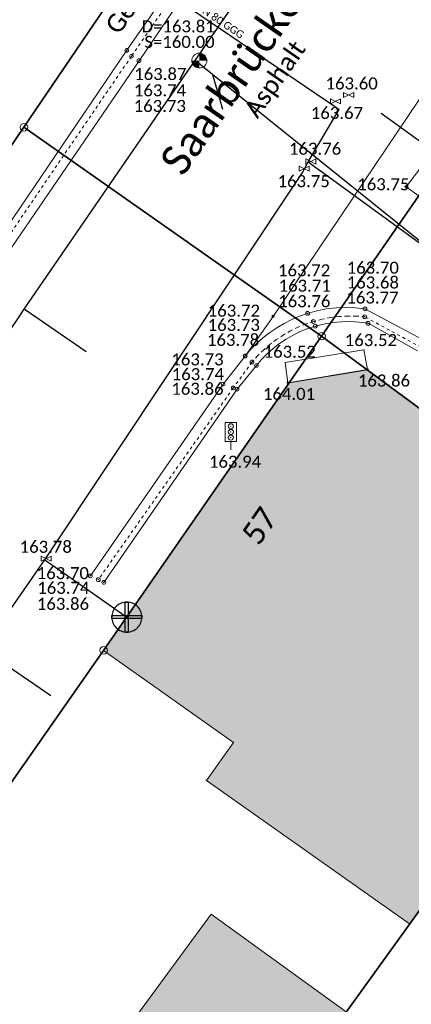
# Model space of a CAD drawing. Header units: metres. Extents: x 32397213 to 32398908, y 5500100 to 5502306.
# Tile 17 of 38: x 32398101 to 32398114, y 5500877 to 5500910. Entities that reach past the tile are written whole.
import ezdxf

# ---------------------------------------------------------------- set-up
doc = ezdxf.new("R2010")
doc.units = ezdxf.units.M
doc.header["$PDSIZE"] = 2.5
doc.linetypes.add('1', pattern=[0])
doc.linetypes.add('2', pattern=[0.16, 0.06, -0.1])
doc.layers.get('0').update_dxf_attribs({"linetype": 'CONTINUOUS'})
for name, color, linetype, lineweight in [('01_A-KM-Haltungen', 7, '1', 25), ('01_A-KM-Schacht_LA', 7, '1', 25), ('01_A-M-HA-Haltung', 7, '1', 25), ('01_A-R-HA-Haltung', 7, '1', 25), ('01_Einlaufpunkte_LA', 7, '1', 25), ('01_W-Hausanschluß', 7, '1', 25), ('01_W-Leitung-AW', 7, '1', 25), ('01_W-Leitung-HW', 7, '1', 25), ('01_W-Leitung-HW-außer_Betrieb', 7, '1', 25), ('01_W-Leitung-VW', 7, '1', 25), ('01_W-Leitung-VW_LA', 7, '1', 25), ('AX_BesondererGebaeudepunkt_G2200', 7, '1', 18), ('AX_BesondererGebaeudepunkt_G2300', 7, '1', 18), ('AX_Flurstueck', 7, '1', 18), ('AX_Gebaeude', 7, '1', 18), ('AX_Grenzpunkt_V1000_G2200', 7, '1', 18), ('AX_Grenzpunkt_V9500_G2200', 7, '1', 18), ('AX_Grenzpunkt_V9500_G3000', 7, '1', 18), ('AX_LagebezeichnungMitHausnummer', 7, '1', 18), ('BESCHRIFTUNG', 7, '1', 13), ('H_KANAL_ABDECKUNG', 7, '1', 13), ('H_RINNE', 7, '1', 13), ('H_VERKEHR_AMPEL', 7, '1', 18), ('H_WASSER_HAS', 7, '1', 18), ('L_RINNE', 7, '1', 13), ('S_KANAL_ABDECKUNG', 7, '1', 13), ('S_RINNE', 7, '1', 13), ('S_VERKEHR_AMPEL', 7, '1', 18), ('S_WASSER_HAS', 7, '1', 18)]:
    doc.layers.add(name, color=color, linetype=linetype, lineweight=lineweight)
for name, color, linetype, lineweight, true_color in [('A_AX_Gebaeude', 7, '1', 18, 0x999999), ('H_BORDSTEIN_HOCH', 7, '1', 13, 0x004000), ('H_FLAECHENBEGRENZUNG', 7, '1', 13, 0x804000), ('H_GEBAEUDE_OEFFENTL', 1, '1', 13, 0xff0000), ('H_STRASSENRAND', 7, '1', 13, 0x008080), ('H_TREPPE', 7, '1', 18, 0x804040), ('L_BORDSTEIN_HOCH', 7, '1', 13, 0x004000), ('L_BORDSTEIN_RUND', 7, '1', 13, 0x004000), ('L_FLAECHENBEGRENZUNG', 7, '1', 13, 0x804000), ('L_GEBAEUDE_OEFFENTL', 1, '1', 13, 0xff0000), ('L_STRASSENRAND', 7, '1', 13, 0x008080), ('L_TREPPE', 7, '1', 18, 0x804040), ('S_BORDSTEIN_HOCH', 7, '1', 13, 0x004000), ('S_FLAECHENBEGRENZUNG', 7, '1', 13, 0x804000), ('S_GEBAEUDE_OEFFENTL', 1, '1', 13, 0xff0000), ('S_STRASSENRAND', 7, '1', 13, 0x008080), ('S_TREPPE', 7, '1', 18, 0x804040)]:
    doc.layers.add(name, color=color, linetype=linetype, lineweight=lineweight, true_color=true_color)
doc.styles.add('0', font='calibri.ttf')

# ---------------------------------------------------------------- blocks, each defined once
blk = doc.blocks.new('61')
at = {"color": 0}
for p, q in [((-0.447, 0.224), (-0.447, -0.224)), ((-0.447, 0.224), (-0.447, -0.224)), ((-0.447, -0.224), (0.447, 0.224)), ((0.447, -0.224), (-0.447, 0.224)), ((0.447, 0.224), (0.447, -0.224))]:
    blk.add_line(p, q, dxfattribs=at)
blk = doc.blocks.new('-1')
at = {"color": 0}
blk.add_circle((0, 0), 0.5, dxfattribs=at)
blk.add_point((0, 0), dxfattribs=at)
blk = doc.blocks.new('99')
at = {"color": 0}
blk.add_point((0, 0), dxfattribs=at)
blk = doc.blocks.new('1')
at = {"color": 0}
blk.add_circle((0, 0), 0.5, dxfattribs=at)
blk.add_point((0, 0), dxfattribs=at)
blk = doc.blocks.new('4')
at = {"color": 0}
blk.add_circle((0, 0), 0.5, dxfattribs=at)
for points in [[(-0.4924, 0), (-0.4924, -0.0868), (-0.5, 0)], [(-0.4698, 0), (-0.4698, -0.171), (-0.4924, 0), (-0.4924, -0.0868)], [(-0.433, 0), (-0.433, -0.25), (-0.4698, 0), (-0.4698, -0.171)], [(-0.383, 0), (-0.383, -0.3214), (-0.433, 0), (-0.433, -0.25)], [(-0.3214, 0), (-0.3214, -0.383), (-0.383, 0), (-0.383, -0.3214)], [(-0.25, 0), (-0.25, -0.433), (-0.3214, 0), (-0.3214, -0.383)], [(-0.171, 0), (-0.171, -0.4698), (-0.25, 0), (-0.25, -0.433)], [(-0.0868, 0), (-0.0868, -0.4924), (-0.171, 0), (-0.171, -0.4698)], [(0, 0), (0, -0.5), (-0.0868, 0), (-0.0868, -0.4924)], [(0, 0), (0, 0.5), (0.0868, 0), (0.0868, 0.4924)], [(0.0868, 0), (0.0868, 0.4924), (0.171, 0), (0.171, 0.4698)], [(0.171, 0), (0.171, 0.4698), (0.25, 0), (0.25, 0.433)], [(0.25, 0), (0.25, 0.433), (0.3214, 0), (0.3214, 0.383)], [(0.3214, 0), (0.3214, 0.383), (0.383, 0), (0.383, 0.3214)], [(0.383, 0), (0.383, 0.3214), (0.433, 0), (0.433, 0.25)], [(0.433, 0), (0.433, 0.25), (0.4698, 0), (0.4698, 0.171)], [(0.4698, 0), (0.4698, 0.171), (0.4924, 0), (0.4924, 0.0868)], [(0.4924, 0), (0.4924, 0.0868), (0.5, 0)]]:
    blk.add_solid(points, dxfattribs=at)
blk = doc.blocks.new('104')
at = {"color": 0, "linetype": '1', "ltscale": 0.5, "flags": 128}
blk.add_lwpolyline([(-0.1, 0.15), (0.1, 0.15), (0.1, 0.487), (-0.1, 0.487)], close=True, dxfattribs=at)
blk.add_lwpolyline([(0, 0), (0, 0.15)], dxfattribs=at)
at = {"color": 0, "xscale": 0.09, "yscale": 0.09, "zscale": 0.09}
for p in [(0, 0.42), (0, 0.32), (0, 0.22)]:
    blk.add_blockref('1', p, dxfattribs=at)

msp = doc.modelspace()

# ---------------------------------------------------------------- hatches: boundary and pattern name
at = {"layer": 'A_AX_Gebaeude', "linetype": 'Continuous', "lineweight": 13}
for points in [[(32398110.077, 5500898.004), (32398103.902, 5500889.105), (32398108.219, 5500886.045), (32398107.319, 5500884.775), (32398114.078, 5500880.006), (32398122.267, 5500891.361), (32398112.676, 5500898.429)], [(32398107.481, 5500880.329), (32398103.313, 5500874.658), (32398107.522, 5500871.074), (32398111.967, 5500877.081)]]:
    msp.add_hatch(color=256, dxfattribs=at).paths.add_polyline_path(points, flags=0)

# ---------------------------------------------------------------- linework, layer by layer
at = {"layer": '01_A-KM-Haltungen', "color": 20, "ltscale": 0.5, "true_color": 0xfa5000}
for points in [[(32398106.943, 5500908.717, 163.807), (32398107.37, 5500909.334, 159.997), (32398108.251, 5500910.609, 163.799), (32398109.673, 5500912.665, 163.795), (32398109.844, 5500912.912, 163.795), (32398110.356, 5500913.652, 163.794), (32398111.152, 5500914.804, 163.792), (32398111.322, 5500915.05, 163.792), (32398116.84, 5500923.03, 163.778)], [(32398089.487, 5500883.286, 162.465), (32398094.701, 5500890.882, 163.847), (32398095.324, 5500891.789, 163.845), (32398095.55, 5500892.119, 163.844), (32398100.247, 5500898.962, 163.83), (32398100.417, 5500899.209, 163.829), (32398101.096, 5500900.199, 163.827), (32398101.266, 5500900.446, 163.826), (32398106.519, 5500908.1, 159.997), (32398106.943, 5500908.717, 163.807)]]:
    msp.add_polyline3d(points, dxfattribs=at)
at = {"layer": '01_A-KM-Haltungen', "color": 212, "ltscale": 0.5, "true_color": 0xe132e1}
msp.add_polyline3d([(32398143.518, 5500879.346, 163.265), (32398143.128, 5500879.659, 163.295), (32398142.894, 5500879.847, 163.298), (32398140.633, 5500881.663, 163.328), (32398138.216, 5500883.604, 163.359), (32398131.9, 5500888.675, 163.441), (32398131.198, 5500889.239, 163.45), (32398128.781, 5500891.18, 163.482), (32398126.364, 5500893.121, 163.514), (32398114.747, 5500902.45, 163.666), (32398107.527, 5500908.248, 160.287), (32398106.943, 5500908.717, 163.807)], dxfattribs=at)
at = {"layer": '01_A-M-HA-Haltung', "color": 212, "ltscale": 0.5, "true_color": 0xce00ce}
msp.add_polyline3d([(32398102.15, 5500887.598, 0), (32398095.55, 5500892.119, 0)], dxfattribs=at)
at = {"layer": '01_A-R-HA-Haltung', "color": 2, "ltscale": 0.5, "true_color": 0xffff00}
msp.add_polyline3d([(32398103.325, 5500899.029, 0), (32398101.266, 5500900.446, 0)], dxfattribs=at)
at = {"layer": '01_Einlaufpunkte_LA', "color": 254, "ltscale": 0.5, "true_color": 0xdbdbdb}
msp.add_polyline3d([(32398107.527, 5500908.248, 0), (32398107.861, 5500907.103, 0)], dxfattribs=at)
at = {"layer": '01_W-Hausanschluß', "color": 5, "ltscale": 0.5, "true_color": 0x0000ff}
for points in [[(32398104.675, 5500890.711, 40.955), (32398104.626, 5500890.709, 40.955), (32398104.577, 5500890.701, 40.955), (32398104.53, 5500890.689, 40.955), (32398104.484, 5500890.673, 40.955), (32398104.439, 5500890.652, 40.955), (32398104.397, 5500890.627, 40.955), (32398104.358, 5500890.598, 40.955), (32398104.321, 5500890.565, 40.955), (32398104.288, 5500890.528, 40.955), (32398104.259, 5500890.489, 40.955), (32398104.234, 5500890.447, 40.955), (32398104.213, 5500890.402, 40.955), (32398104.197, 5500890.356, 40.955), (32398104.185, 5500890.309, 40.955), (32398104.177, 5500890.26, 40.955), (32398104.175, 5500890.211, 40.955), (32398104.177, 5500890.162, 40.955), (32398104.185, 5500890.113, 40.955), (32398104.197, 5500890.066, 40.955), (32398104.213, 5500890.02, 40.955), (32398104.234, 5500889.975, 40.955), (32398104.259, 5500889.933, 40.955), (32398104.288, 5500889.894, 40.955), (32398104.321, 5500889.857, 40.955), (32398104.358, 5500889.824, 40.955), (32398104.397, 5500889.795, 40.955), (32398104.439, 5500889.77, 40.955), (32398104.484, 5500889.749, 40.955), (32398104.53, 5500889.733, 40.955), (32398104.577, 5500889.721, 40.955), (32398104.626, 5500889.713, 40.955), (32398104.675, 5500889.711, 40.955), (32398104.724, 5500889.713, 40.955), (32398104.773, 5500889.721, 40.955), (32398104.82, 5500889.733, 40.955), (32398104.866, 5500889.749, 40.955), (32398104.911, 5500889.77, 40.955), (32398104.953, 5500889.795, 40.955), (32398104.992, 5500889.824, 40.955), (32398105.029, 5500889.857, 40.955), (32398105.062, 5500889.894, 40.955), (32398105.091, 5500889.933, 40.955), (32398105.116, 5500889.975, 40.955), (32398105.137, 5500890.02, 40.955), (32398105.153, 5500890.066, 40.955), (32398105.165, 5500890.113, 40.955), (32398105.173, 5500890.162, 40.955), (32398105.175, 5500890.211, 40.955), (32398105.173, 5500890.26, 40.955), (32398105.165, 5500890.309, 40.955), (32398105.153, 5500890.356, 40.955), (32398105.137, 5500890.402, 40.955), (32398105.116, 5500890.447, 40.955), (32398105.091, 5500890.489, 40.955), (32398105.062, 5500890.528, 40.955), (32398105.029, 5500890.565, 40.955), (32398104.992, 5500890.598, 40.955), (32398104.953, 5500890.627, 40.955), (32398104.911, 5500890.652, 40.955), (32398104.866, 5500890.673, 40.955), (32398104.82, 5500890.689, 40.955), (32398104.773, 5500890.701, 40.955), (32398104.724, 5500890.709, 40.955)], [(32398104.625, 5500890.711, 40.955), (32398104.725, 5500890.711, 40.955), (32398104.725, 5500889.711, 40.955), (32398104.625, 5500889.711, 40.955), (32398104.625, 5500890.711, 40.955)], [(32398104.175, 5500890.261, 40.955), (32398105.175, 5500890.261, 40.955), (32398105.175, 5500890.161, 40.955), (32398104.175, 5500890.161, 40.955), (32398104.175, 5500890.261, 40.955)]]:
    msp.add_polyline3d(points, close=True, dxfattribs=at)
at = {"layer": '01_W-Leitung-AW', "color": 3, "ltscale": 0.5, "true_color": 0x00ff00}
for points in [[(32398101.945, 5500892.118, 163.821), (32398103.667, 5500890.915, 0)], [(32398103.667, 5500890.915, 0), (32398104.675, 5500890.211, 40.955)]]:
    msp.add_polyline3d(points, dxfattribs=at)
at = {"layer": '01_W-Leitung-HW', "color": 137, "ltscale": 0.5, "true_color": 0x408080}
for points in [[(32398110.703, 5500905.345, 0), (32398111.732, 5500907.094, 0)], [(32398094.114, 5500880.81, 163.896), (32398101.945, 5500892.118, 163.821), (32398110.53, 5500905.01, 0), (32398110.609, 5500905.163, 0), (32398110.703, 5500905.345, 0)]]:
    msp.add_polyline3d(points, dxfattribs=at)
at = {"layer": '01_W-Leitung-HW-außer_Betrieb', "color": 151, "ltscale": 0.5, "true_color": 0xa3bcff}
msp.add_polyline3d([(32398113.13, 5500906.968, 0), (32398128.351, 5500895.993, 163.533), (32398132.457, 5500892.851, 163.466), (32398133.468, 5500891.955, 163.465), (32398144.812, 5500883.469, 163.277), (32398145.128, 5500883.131, 163.27), (32398172.307, 5500865.433, 3.293), (32398172.687, 5500865.225, 0)], dxfattribs=at)
at = {"layer": '01_W-Leitung-VW', "color": 5, "ltscale": 0.5, "true_color": 0x0000ff}
for points in [[(32398105.572, 5500911.284, 0), (32398106.829, 5500910.429, 0), (32398111.577, 5500907.199, 0), (32398111.732, 5500907.094, 0)], [(32398144.116, 5500880.63, 0), (32398143.297, 5500881.25, 163.294), (32398140.728, 5500883.227, 163.355), (32398131.984, 5500889.798, 163.491), (32398126.718, 5500893.673, 163.566), (32398111.631, 5500904.659, 0), (32398110.798, 5500905.275, 0), (32398110.703, 5500905.345, 0)]]:
    msp.add_polyline3d(points, dxfattribs=at)
at = {"layer": 'AX_Flurstueck', "color": 7, "linetype": '1', "lineweight": 25, "ltscale": 0.5}
for points in [[(32398130.762, 5500949.867, 0), (32398119.44, 5500933.326, 0), (32398113.718, 5500924.89, 0), (32398106.931, 5500914.885, 0), (32398104.817, 5500911.762, 0), (32398104.733, 5500911.638, 0), (32398101.254, 5500906.498, 0), (32398111.152, 5500899.553, 0), (32398117.301, 5500908.428, 0), (32398128.798, 5500925.304, 0), (32398130.508, 5500927.814, 0), (32398130.549, 5500927.786, 0), (32398135.961, 5500935.73, 0), (32398135.919, 5500935.757, 0), (32398136.309, 5500936.356, 0), (32398136.439, 5500936.281, 0), (32398150.674, 5500957.067, 0)], [(32398168.038, 5500870.674, 0), (32398158.812, 5500877.06, 0), (32398149.32, 5500883.629, 0), (32398149.234, 5500883.519, 0), (32398147.751, 5500884.755, 0), (32398137.35, 5500893.087, 0), (32398134.424, 5500895.476, 0), (32398125.226, 5500902.696, 0), (32398117.301, 5500908.428, 0), (32398111.152, 5500899.553, 0), (32398122.267, 5500891.361, 0), (32398125.469, 5500889.001, 0), (32398134.057, 5500882.08, 0), (32398134.762, 5500882.988, 0), (32398148.49, 5500873.016, 0), (32398149.34, 5500872.398, 0), (32398153.92, 5500868.97, 0), (32398166.618, 5500859.468, 0)], [(32398095.856, 5500877.59, 0), (32398103.902, 5500889.105, 0), (32398111.152, 5500899.553, 0), (32398101.254, 5500906.498, 0), (32398082.667, 5500879.032, 0)]]:
    msp.add_polyline3d(points, dxfattribs=at)
for points in [[(32398062.618, 5500898.951, 0), (32398059.589, 5500891.514, 0), (32398082.667, 5500879.032, 0), (32398101.254, 5500906.498, 0), (32398104.733, 5500911.638, 0), (32398104.817, 5500911.762, 0), (32398100.939, 5500915.132, 0), (32398097.056, 5500919.447, 0), (32398092.772, 5500924.21, 0), (32398085.11, 5500932.726, 0), (32398073.665, 5500915.539, 0)], [(32398080.772, 5500853.37, 0), (32398073.445, 5500843.224, 0), (32398082.459, 5500836.441, 0), (32398085.938, 5500841.211, 0), (32398101.18, 5500862.112, 0), (32398107.186, 5500870.451, 0), (32398122.267, 5500891.361, 0), (32398111.152, 5500899.553, 0), (32398103.902, 5500889.105, 0), (32398095.856, 5500877.59, 0), (32398096.196, 5500877.35, 0), (32398095.596, 5500874.601, 0), (32398086.39, 5500861.396, 0)], [(32398085.938, 5500841.211, 0), (32398095.373, 5500833.689, 0), (32398099.032, 5500838.363, 0), (32398099.943, 5500837.501, 0), (32398101.182, 5500839.086, 0), (32398112.402, 5500853.435, 0), (32398118.75, 5500861.694, 0), (32398127.554, 5500873.704, 0), (32398134.057, 5500882.08, 0), (32398125.469, 5500889.001, 0), (32398122.267, 5500891.361, 0), (32398107.186, 5500870.451, 0), (32398101.18, 5500862.112, 0)]]:
    msp.add_polyline3d(points, close=True, dxfattribs=at)
at = {"layer": 'AX_Gebaeude', "color": 7, "linetype": '1', "lineweight": 13, "ltscale": 0.5}
for points in [[(32398110.077, 5500898.004, 0), (32398103.902, 5500889.105, 0), (32398108.219, 5500886.045, 0), (32398107.319, 5500884.775, 0), (32398114.078, 5500880.006, 0), (32398122.267, 5500891.361, 0), (32398112.676, 5500898.429, 0)], [(32398107.481, 5500880.329, 0), (32398103.313, 5500874.658, 0), (32398107.522, 5500871.074, 0), (32398111.967, 5500877.081, 0)]]:
    msp.add_polyline3d(points, close=True, dxfattribs=at)
at = {"layer": 'L_BORDSTEIN_HOCH', "color": 98, "lineweight": 18, "ltscale": 0.5, "true_color": 0x004000}
msp.add_polyline3d([(32398103.91, 5500891.366, 163.856), (32398108.341, 5500897.788, 163.856), (32398108.985, 5500898.58, 163.78), (32398109.158, 5500898.781, 163.777), (32398109.345, 5500898.97, 163.775), (32398109.544, 5500899.146, 163.772), (32398109.754, 5500899.308, 163.769), (32398109.975, 5500899.456, 163.767), (32398110.205, 5500899.587, 163.764), (32398110.444, 5500899.703, 163.761), (32398110.691, 5500899.803, 163.759), (32398110.943, 5500899.885, 163.756), (32398111.229, 5500899.956, 163.758), (32398111.52, 5500900.005, 163.761), (32398111.814, 5500900.032, 163.763), (32398112.108, 5500900.037, 163.766), (32398112.403, 5500900.02, 163.768), (32398112.695, 5500899.98, 163.771), (32398114.34, 5500899.061, 163.736)], dxfattribs=at)
at = {"layer": 'L_BORDSTEIN_RUND', "color": 98, "lineweight": 18, "ltscale": 0.5, "true_color": 0x004000}
msp.add_polyline3d([(32398113.672, 5500922.187, 163.73), (32398110.836, 5500918.038, 163.752), (32398110.106, 5500916.983, 163.691), (32398108.399, 5500914.49, 163.708), (32398107.794, 5500913.534, 163.819), (32398104.678, 5500909.058, 163.867), (32398096.11, 5500896.422, 163.892)], dxfattribs=at)
at = {"layer": 'L_FLAECHENBEGRENZUNG', "color": 57, "ltscale": 0.5, "true_color": 0x808040}
msp.add_polyline3d([(32398116.445, 5500910.432, 163.605), (32398115.547, 5500909.128, 163.647), (32398109.54, 5500900.212, 163.717), (32398108.609, 5500898.893, 163.719)], dxfattribs=at)
at = {"layer": 'L_FLAECHENBEGRENZUNG', "color": 57, "linetype": '1', "ltscale": 0.5, "true_color": 0x808040}
msp.add_polyline3d([(32398116.044, 5500907.262, 163.689), (32398116.412, 5500906.966, 163.72), (32398114.4, 5500904.209, 163.701), (32398113.961, 5500904.521, 163.748)], close=True, dxfattribs=at)
at = {"layer": 'L_GEBAEUDE_OEFFENTL', "color": 1, "ltscale": 0.5, "true_color": 0xff0000}
msp.add_polyline3d([(32398110.028, 5500898.003, 164.007), (32398112.681, 5500898.439, 163.86)], dxfattribs=at)
at = {"layer": 'L_RINNE', "linetype": '2', "lineweight": 18, "ltscale": 0.5}
for points in [[(32398113.808, 5500922.117, 163.756), (32398110.929, 5500917.842, 163.691), (32398108.068, 5500913.573, 163.753), (32398104.828, 5500908.861, 163.744), (32398096.195, 5500896.219, 163.746)], [(32398114.459, 5500899.182, 163.651), (32398112.586, 5500900.198, 163.684), (32398112.299, 5500900.22, 163.689), (32398112.011, 5500900.223, 163.693), (32398111.724, 5500900.206, 163.698), (32398111.439, 5500900.17, 163.703), (32398111.156, 5500900.115, 163.707), (32398110.878, 5500900.041, 163.712), (32398110.617, 5500899.953, 163.714), (32398110.362, 5500899.848, 163.715), (32398110.115, 5500899.727, 163.717), (32398109.876, 5500899.59, 163.719), (32398109.646, 5500899.438, 163.72), (32398109.426, 5500899.271, 163.722), (32398109.218, 5500899.091, 163.724), (32398109.021, 5500898.898, 163.725), (32398108.838, 5500898.692, 163.727), (32398108.217, 5500897.835, 163.738), (32398103.727, 5500891.454, 163.741)]]:
    msp.add_polyline3d(points, dxfattribs=at)
at = {"layer": 'L_STRASSENRAND', "color": 136, "lineweight": 13, "ltscale": 0.5, "true_color": 0x008080}
for points in [[(32398096.458, 5500896.103, 163.752), (32398105.081, 5500908.712, 163.734), (32398108.3, 5500913.462, 163.74), (32398111.211, 5500917.674, 163.758), (32398114.007, 5500921.867, 163.789)], [(32398103.462, 5500891.584, 163.704), (32398107.879, 5500897.958, 163.731), (32398108.609, 5500898.893, 163.719), (32398108.793, 5500899.108, 163.719), (32398108.992, 5500899.311, 163.719), (32398109.203, 5500899.501, 163.719), (32398109.426, 5500899.676, 163.719), (32398109.66, 5500899.835, 163.72), (32398109.905, 5500899.979, 163.72), (32398110.158, 5500900.107, 163.72), (32398110.419, 5500900.218, 163.72), (32398110.687, 5500900.311, 163.72), (32398110.997, 5500900.395, 163.717), (32398111.313, 5500900.456, 163.714), (32398111.632, 5500900.492, 163.712), (32398111.953, 5500900.505, 163.709), (32398112.275, 5500900.494, 163.706), (32398112.594, 5500900.459, 163.703), (32398114.696, 5500899.339, 163.654)]]:
    msp.add_polyline3d(points, dxfattribs=at)
at = {"layer": 'L_TREPPE', "color": 17, "lineweight": 18, "ltscale": 0.5, "true_color": 0x804040}
msp.add_polyline3d([(32398112.681, 5500898.439, 163.86), (32398112.557, 5500899.098, 163.517), (32398109.944, 5500898.676, 163.517), (32398110.028, 5500898.003, 164.007)], dxfattribs=at)

# ---------------------------------------------------------------- block references
at = {"layer": 'AX_BesondererGebaeudepunkt_G2200', "color": 7, "xscale": 0.05, "yscale": 0.05, "zscale": 0.05}
for p in [(32398112.676, 5500898.429), (32398110.077, 5500898.004), (32398103.902, 5500889.105), (32398108.219, 5500886.045), (32398107.319, 5500884.775), (32398114.078, 5500880.006)]:
    msp.add_blockref('99', p, dxfattribs=at)
at = {"layer": 'AX_BesondererGebaeudepunkt_G2300', "color": 7, "xscale": 0.05, "yscale": 0.05, "zscale": 0.05}
msp.add_blockref('99', (32398107.481, 5500880.329), dxfattribs=at)
at = {"layer": 'AX_Grenzpunkt_V1000_G2200', "color": 7, "xscale": 0.25, "yscale": 0.25, "zscale": 0.25}
msp.add_blockref('-1', (32398103.902, 5500889.105), dxfattribs=at)
at = {"layer": 'AX_Grenzpunkt_V9500_G2200', "color": 7, "xscale": 0.25, "yscale": 0.25, "zscale": 0.25}
msp.add_blockref('-1', (32398111.152, 5500899.553), dxfattribs=at)
at = {"layer": 'AX_Grenzpunkt_V9500_G3000', "color": 7, "xscale": 0.25, "yscale": 0.25, "zscale": 0.25}
msp.add_blockref('-1', (32398101.254, 5500906.498), dxfattribs=at)
at = {"layer": 'S_BORDSTEIN_HOCH', "color": 98, "lineweight": 18, "true_color": 0x004000, "xscale": 0.125, "yscale": 0.125, "zscale": 0.125}
for p in [(32398104.678, 5500909.058, 163.867), (32398110.943, 5500899.885, 163.756), (32398112.695, 5500899.98, 163.771), (32398108.985, 5500898.58, 163.78), (32398108.341, 5500897.788, 163.856), (32398103.91, 5500891.366, 163.856)]:
    msp.add_blockref('1', p, dxfattribs=at)
at = {"layer": 'S_FLAECHENBEGRENZUNG', "color": 57, "true_color": 0x808040, "xscale": 0.075, "yscale": 0.075, "zscale": 0.075}
for p in [(32398113.961, 5500904.521, 163.748), (32398109.54, 5500900.212, 163.717)]:
    msp.add_blockref('1', p, dxfattribs=at)
at = {"layer": 'S_GEBAEUDE_OEFFENTL', "color": 1, "true_color": 0xff0000, "xscale": 0.05, "yscale": 0.05, "zscale": 0.05}
for p in [(32398112.681, 5500898.439, 163.86), (32398110.028, 5500898.003, 164.007)]:
    msp.add_blockref('-1', p, dxfattribs=at)
at = {"layer": 'S_KANAL_ABDECKUNG', "xscale": 0.5, "yscale": 0.5, "zscale": 0.5}
msp.add_blockref('4', (32398107.087, 5500908.715, 163.814), dxfattribs=at)
at = {"layer": 'S_RINNE', "lineweight": 18, "xscale": 0.125, "yscale": 0.125, "zscale": 0.125}
for p in [(32398104.828, 5500908.861, 163.744), (32398112.586, 5500900.198, 163.684), (32398110.878, 5500900.041, 163.712), (32398108.838, 5500898.692, 163.727), (32398108.217, 5500897.835, 163.738), (32398103.727, 5500891.454, 163.741)]:
    msp.add_blockref('1', p, dxfattribs=at)
at = {"layer": 'S_STRASSENRAND', "color": 136, "lineweight": 13, "true_color": 0x008080, "xscale": 0.125, "yscale": 0.125, "zscale": 0.125}
for p in [(32398105.081, 5500908.712, 163.734), (32398110.687, 5500900.311, 163.72), (32398112.594, 5500900.459, 163.703), (32398108.609, 5500898.893, 163.719), (32398107.879, 5500897.958, 163.731), (32398103.462, 5500891.584, 163.704)]:
    msp.add_blockref('1', p, dxfattribs=at)
at = {"layer": 'S_TREPPE', "color": 17, "lineweight": 18, "true_color": 0x804040, "xscale": 0.125, "yscale": 0.125, "zscale": 0.125}
for p in [(32398112.557, 5500899.098, 163.517), (32398109.944, 5500898.676, 163.517)]:
    msp.add_blockref('99', p, dxfattribs=at)
at = {"layer": 'S_VERKEHR_AMPEL', "lineweight": 18, "xscale": 1.875, "yscale": 1.875, "zscale": 1.875}
msp.add_blockref('104', (32398108.133, 5500895.769, 163.937), dxfattribs=at)
at = {"layer": 'S_WASSER_HAS', "color": 150, "lineweight": 18, "true_color": 0x0080ff, "xscale": 0.3749999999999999, "yscale": 0.3749999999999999, "zscale": 0.3749999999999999}
for p in [(32398111.615, 5500907.361, 163.667), (32398112.052, 5500907.572, 163.603), (32398110.57, 5500905.125, 163.75), (32398110.795, 5500905.36, 163.76), (32398101.99, 5500892.152, 163.785)]:
    msp.add_blockref('61', p, dxfattribs=at)

# ---------------------------------------------------------------- texts
at = {"layer": '01_A-KM-Schacht_LA', "color": 7, "insert": (32398105.259, 5500909.538), "char_height": 0.4, "attachment_point": 1, "style": '0'}
msp.add_mtext('S=160.00', dxfattribs=at)
at = {"layer": '01_W-Leitung-VW_LA', "color": 1, "true_color": 0xff0000, "insert": (32398107.585, 5500910.329), "char_height": 0.25, "attachment_point": 2, "rotation": 326, "style": '0'}
msp.add_mtext('VW DN 80 GGG', dxfattribs=at)
at = {"layer": 'AX_LagebezeichnungMitHausnummer', "color": 7, "insert": (32398108.78, 5500893.461), "char_height": 0.75, "attachment_point": 2, "rotation": 55.243, "style": '0'}
msp.add_mtext('57', dxfattribs=at)
at = {"layer": 'BESCHRIFTUNG', "attachment_point": 1, "rotation": 55.226, "style": '0'}
for s, insert, char_height in [('Saarbrücker Str.', (32398105.717, 5500905.399), 1), ('Gehweg', (32398103.918, 5500909.89), 0.6), ('Asphalt', (32398108.527, 5500907.099), 0.6)]:
    msp.add_mtext(s, dxfattribs=dict(at, insert=insert, char_height=char_height))
at = {"layer": 'H_BORDSTEIN_HOCH', "color": 98, "true_color": 0x004000, "char_height": 0.4, "attachment_point": 1, "style": '0'}
for s, insert in [('163.87', (32398104.92, 5500908.47, 163.867)), ('163.76', (32398109.708, 5500900.916, 163.756)), ('163.77', (32398111.975, 5500901.037, 163.771)), ('163.78', (32398107.339, 5500899.628, 163.78)), ('163.86', (32398106.155, 5500898.004, 163.856)), ('163.86', (32398101.682, 5500890.852, 163.856))]:
    msp.add_mtext(s, dxfattribs=dict(at, insert=insert))
at = {"layer": 'H_FLAECHENBEGRENZUNG', "color": 57, "true_color": 0x808040, "insert": (32398112.337, 5500904.804, 163.748), "char_height": 0.4, "attachment_point": 1, "style": '0'}
msp.add_mtext('163.75', dxfattribs=at)
at = {"layer": 'H_GEBAEUDE_OEFFENTL', "color": 1, "true_color": 0xff0000, "char_height": 0.4, "attachment_point": 1, "style": '0'}
for s, insert in [('163.86', (32398112.357, 5500898.278, 163.86)), ('164.01', (32398109.199, 5500897.833, 164.007))]:
    msp.add_mtext(s, dxfattribs=dict(at, insert=insert))
at = {"layer": 'H_KANAL_ABDECKUNG', "insert": (32398105.167, 5500910.054, 163.814), "char_height": 0.4, "attachment_point": 1, "style": '0'}
msp.add_mtext('D=163.81', dxfattribs=at)
at = {"layer": 'H_RINNE', "char_height": 0.4, "attachment_point": 1, "style": '0'}
for s, insert in [('163.74', (32398104.909, 5500907.927, 163.744)), ('163.68', (32398111.986, 5500901.538, 163.684)), ('163.71', (32398109.721, 5500901.432, 163.712)), ('163.73', (32398107.363, 5500900.126, 163.727)), ('163.74', (32398106.168, 5500898.489, 163.738)), ('163.74', (32398101.696, 5500891.384, 163.741))]:
    msp.add_mtext(s, dxfattribs=dict(at, insert=insert))
at = {"layer": 'H_STRASSENRAND', "color": 136, "true_color": 0x008080, "char_height": 0.4, "attachment_point": 1, "style": '0'}
for s, insert in [('163.73', (32398104.903, 5500907.407, 163.734)), ('163.72', (32398109.701, 5500901.942, 163.72)), ('163.70', (32398111.986, 5500902.03, 163.703)), ('163.72', (32398107.366, 5500900.601, 163.719)), ('163.73', (32398106.156, 5500898.98, 163.731)), ('163.70', (32398101.678, 5500891.873, 163.704))]:
    msp.add_mtext(s, dxfattribs=dict(at, insert=insert))
at = {"layer": 'H_TREPPE', "color": 17, "true_color": 0x804040, "char_height": 0.4, "attachment_point": 1, "style": '0'}
for insert in [(32398111.923, 5500899.623, 163.517), (32398109.224, 5500899.235, 163.517)]:
    msp.add_mtext('163.52', dxfattribs=dict(at, insert=insert))
at = {"layer": 'H_VERKEHR_AMPEL', "insert": (32398107.405, 5500895.578, 163.937), "char_height": 0.4, "attachment_point": 1, "style": '0'}
msp.add_mtext('163.94', dxfattribs=at)
at = {"layer": 'H_WASSER_HAS', "color": 150, "true_color": 0x0080ff, "char_height": 0.4, "attachment_point": 1, "style": '0'}
for s, insert in [('163.60', (32398111.282, 5500908.157, 163.603)), ('163.67', (32398110.793, 5500907.174, 163.667)), ('163.76', (32398110.066, 5500905.986, 163.76)), ('163.75', (32398109.687, 5500904.907, 163.75)), ('163.78', (32398101.111, 5500892.749, 163.785))]:
    msp.add_mtext(s, dxfattribs=dict(at, insert=insert))

doc.saveas('drawing.dxf')
